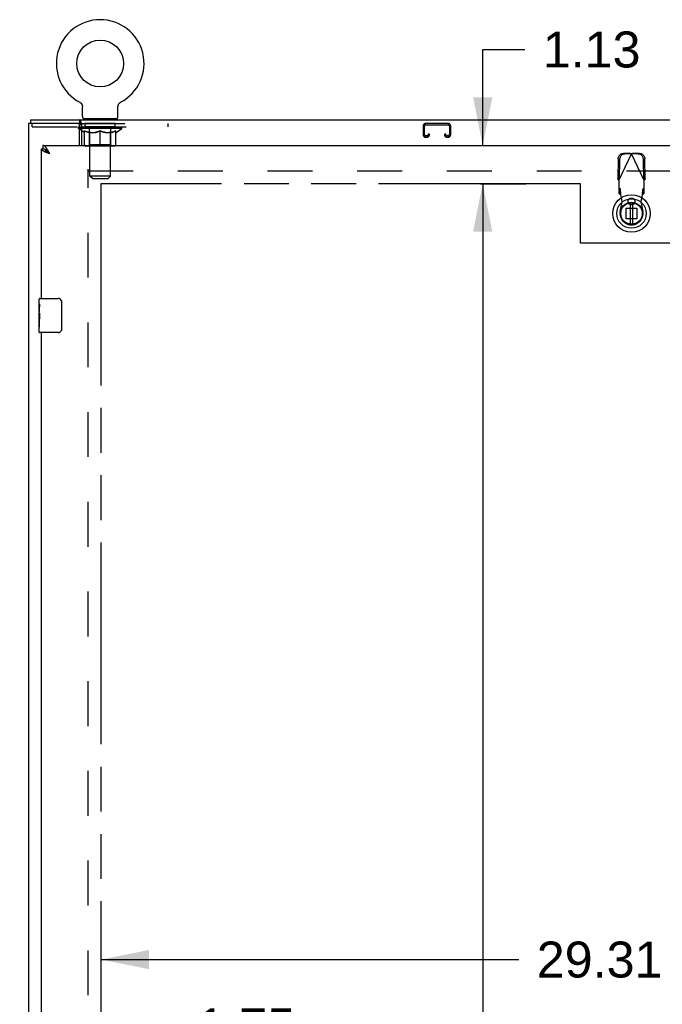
# Model space of a CAD drawing. Header units: inches. Extents: x 0 to 240, y 0 to 155.
# Tile 8 of 19: x 40 to 59, y 93 to 122. Entities that reach past the tile are written whole.
import ezdxf

# ---------------------------------------------------------------- set-up
doc = ezdxf.new("R2010")
doc.units = ezdxf.units.IN
doc.header["$LTSCALE"] = 13.183297
doc.header["$MEASUREMENT"] = 0
doc.linetypes.add('HIDDEN', pattern=[0.2, 0.1, -0.1])
doc.linetypes.add('PHANTOM', pattern=[0.8, 0.45, -0.05, 0.1, -0.05, 0.1, -0.05])
doc.layers.get('0').update_dxf_attribs({"linetype": 'CONTINUOUS'})
for name, color, linetype in [('02___PRT_ALL_AXES', 7, 'CONTINUOUS'), ('AVAILABLE_DOOR_SPACE', 7, 'CONTINUOUS'), ('DEFAULT_2', 8, 'HIDDEN'), ('DIMENSIONS', 7, 'CONTINUOUS')]:
    doc.layers.add(name, color=color, linetype=linetype)
doc.styles.get("Standard").update_dxf_attribs({"font": 'arial.ttf'})
doc.dimstyles.new('DIMSTYLE_1', dxfattribs={"dimtxt": 1.057484, "dimasz": 1.409978, "dimexe": 0.09, "dimexo": 0.07, "dimgap": 0.0375, "dimtad": 0, "dimtih": 1, "dimtoh": 1, "dimzin": 4, "dimdsep": 46, "dimtxsty": 'Standard', "dimblk": '_FILLED', "dimblk1": '_FILLED', "dimblk2": '_FILLED', "dimcen": 0.09, "dimazin": 1, "dimtfac": 1, "dimtdec": 3, "dimtofl": 0, "dimtmove": 0, "dimatfit": 3, "dimldrblk": '_FILLED', "dimfxl": 1, "dimtolj": 1, "dimtzin": 4, "dimarcsym": 0})

# ---------------------------------------------------------------- blocks, each defined once
blk = doc.blocks.new('_FILLED')
at = {"color": 0, "linetype": 'ByBlock'}
blk.add_solid([(0, 0), (-1, 0.2), (-1, -0.2)], dxfattribs=at)
blk = doc.blocks.new('*D8')
at = {"layer": 'DIMENSIONS', "color": 2, "linetype": 'Continuous'}
for p, q in [((40.849, 92.226), (38.029, 92.226)), ((42.599, 92.226), (44.903, 92.226))]:
    blk.add_line(p, q, dxfattribs=at)
at = {"layer": 'DIMENSIONS', "color": 2, "linetype": 'Continuous', "xscale": 1.409978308, "yscale": 1.409978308, "zscale": 1.409978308}
blk.add_blockref('_FILLED', (40.849, 92.226), dxfattribs=at)
at = {"layer": 'DIMENSIONS', "color": 2, "linetype": 'Continuous', "xscale": 1.409978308, "yscale": 1.409978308, "zscale": 1.409978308, "rotation": 180}
blk.add_blockref('_FILLED', (42.599, 92.226), dxfattribs=at)
at = {"layer": 'DIMENSIONS', "color": 2, "linetype": 'Continuous', "insert": (45.432, 92.755), "char_height": 1.0575, "width": 2.87368, "attachment_point": 1, "line_spacing_factor": 0.9}
blk.add_mtext('1.75', dxfattribs=at)
blk = doc.blocks.new('*D9')
at = {"layer": 'DIMENSIONS', "color": 2, "linetype": 'Continuous'}
for p, q in [((42.599, 94.19), (54.879, 94.19)), ((71.912, 94.19), (59.632, 94.19))]:
    blk.add_line(p, q, dxfattribs=at)
at = {"layer": 'DIMENSIONS', "color": 2, "linetype": 'Continuous', "xscale": 1.409978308, "yscale": 1.409978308, "zscale": 1.409978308, "rotation": 180}
blk.add_blockref('_FILLED', (42.599, 94.19), dxfattribs=at)
at = {"layer": 'DIMENSIONS', "color": 2, "linetype": 'Continuous', "xscale": 1.409978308, "yscale": 1.409978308, "zscale": 1.409978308}
blk.add_blockref('_FILLED', (71.912, 94.19), dxfattribs=at)
at = {"layer": 'DIMENSIONS', "color": 2, "linetype": 'Continuous', "insert": (57.256, 94.719), "char_height": 1.0575, "width": 3.6953, "attachment_point": 2, "line_spacing_factor": 0.9}
blk.add_mtext('29.31', dxfattribs=at)
blk = doc.blocks.new('*D11')
at = {"layer": 'DIMENSIONS', "color": 2, "linetype": 'Continuous'}
for p, q in [((55.456, 116.996), (52.551, 116.996)), ((53.82, 116.996), (53.82, 83.928)), ((53.82, 48.746), (53.82, 80.227))]:
    blk.add_line(p, q, dxfattribs=at)
at = {"layer": 'DIMENSIONS', "color": 2, "linetype": 'Continuous', "xscale": 1.409978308, "yscale": 1.409978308, "zscale": 1.409978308}
for p, rotation in [((53.82, 116.996), 90), ((53.82, 48.746), 270)]:
    blk.add_blockref('_FILLED', p, dxfattribs=dict(at, rotation=rotation))
at = {"layer": 'DIMENSIONS', "color": 2, "linetype": 'Continuous', "insert": (53.82, 83.4), "char_height": 1.0575, "width": 3.6953, "attachment_point": 2, "line_spacing_factor": 0.9}
blk.add_mtext('68.25\\Ptyp.', dxfattribs=at)
blk = doc.blocks.new('*D13')
at = {"layer": 'DIMENSIONS', "color": 2, "linetype": 'Continuous'}
for p, q in [((53.82, 118.121), (53.82, 120.94)), ((53.82, 120.94), (55.054, 120.94)), ((53.751, 116.996), (55.089, 116.996)), ((53.82, 116.996), (53.82, 114.176))]:
    blk.add_line(p, q, dxfattribs=at)
at = {"layer": 'DIMENSIONS', "color": 2, "linetype": 'Continuous', "xscale": 1.409978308, "yscale": 1.409978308, "zscale": 1.409978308}
for p, rotation in [((53.82, 118.121), 270), ((53.82, 116.996), 90)]:
    blk.add_blockref('_FILLED', p, dxfattribs=dict(at, rotation=rotation))
at = {"layer": 'DIMENSIONS', "color": 2, "linetype": 'Continuous', "insert": (55.583, 121.469), "char_height": 1.0575, "width": 2.87368, "attachment_point": 1, "line_spacing_factor": 0.9}
blk.add_mtext('1.13', dxfattribs=at)

msp = doc.modelspace()

# ---------------------------------------------------------------- linework, layer by layer
at = {"color": 7, "linetype": 'Continuous'}
for p, q in [((41.979, 119.389), (41.979, 119.39)), ((41.979, 119.39), (41.983, 119.387)), ((41.982, 119.388), (41.98, 119.389)), ((41.983, 119.387), (41.988, 119.384)), ((41.988, 119.384), (41.992, 119.381)), ((41.992, 119.382), (41.996, 119.378)), ((41.996, 119.379), (42.001, 119.375)), ((42, 119.375), (42.005, 119.372)), ((42.004, 119.372), (42.009, 119.369)), ((42.008, 119.369), (42.012, 119.365)), ((42.012, 119.365), (42.016, 119.361)), ((42.016, 119.361), (42.02, 119.357)), ((42.019, 119.357), (42.023, 119.353)), ((42.023, 119.353), (42.026, 119.349)), ((42.026, 119.349), (42.029, 119.345)), ((42.029, 119.345), (42.032, 119.341)), ((42.032, 119.341), (42.035, 119.336)), ((42.035, 119.336), (42.038, 119.332)), ((42.037, 119.332), (42.04, 119.327)), ((42.04, 119.327), (42.042, 119.322)), ((42.042, 119.322), (42.044, 119.318)), ((42.044, 119.318), (42.046, 119.313)), ((42.046, 119.313), (42.048, 119.308)), ((42.048, 119.308), (42.05, 119.303)), ((42.05, 119.303), (42.051, 119.298)), ((42.052, 119.293), (42.053, 119.288)), ((42.053, 119.288), (42.054, 119.282)), ((42.055, 119.267), (42.055, 119.262)), ((42.055, 118.97), (42.055, 119.262)), ((43.101, 118.97), (43.101, 119.262)), ((43.102, 119.277), (43.103, 119.282)), ((43.102, 119.272), (43.102, 119.277)), ((43.103, 119.282), (43.104, 119.288)), ((43.104, 119.288), (43.105, 119.293)), ((43.105, 119.293), (43.106, 119.298)), ((43.106, 119.298), (43.107, 119.303)), ((43.107, 119.303), (43.109, 119.308)), ((43.109, 119.308), (43.111, 119.313)), ((43.111, 119.313), (43.113, 119.318)), ((43.112, 119.318), (43.115, 119.322)), ((43.115, 119.322), (43.117, 119.327)), ((43.117, 119.327), (43.119, 119.332)), ((43.119, 119.332), (43.122, 119.336)), ((43.122, 119.336), (43.125, 119.341)), ((43.125, 119.341), (43.128, 119.345)), ((43.128, 119.345), (43.131, 119.349)), ((43.131, 119.349), (43.134, 119.353)), ((43.134, 119.353), (43.137, 119.357)), ((43.137, 119.357), (43.141, 119.361)), ((43.141, 119.361), (43.145, 119.365)), ((43.144, 119.365), (43.148, 119.369)), ((43.148, 119.369), (43.152, 119.372)), ((43.152, 119.372), (43.156, 119.375)), ((43.156, 119.375), (43.161, 119.379)), ((43.16, 119.378), (43.165, 119.382)), ((43.165, 119.381), (43.169, 119.384)), ((43.169, 119.384), (43.174, 119.387)), ((43.169, 119.384), (43.17, 119.385)), ((43.174, 119.387), (43.178, 119.389)), ((43.177, 119.389), (43.175, 119.388)), ((43.178, 119.39), (43.178, 119.389)), ((40.526, 118.871), (40.526, 118.767)), ((40.526, 118.871), (112.422, 118.871)), ((41.974, 118.663), (42.027, 118.663)), ((41.981, 118.767), (41.981, 118.871)), ((42.027, 118.774), (42.027, 118.121)), ((42.078, 118.901), (42.078, 118.871)), ((43.078, 118.901), (42.078, 118.901)), ((43.078, 118.901), (43.078, 118.871)), ((41.974, 118.614), (42.027, 118.614)), ((42.027, 118.557), (41.974, 118.594)), ((41.983, 118.654), (41.983, 118.661)), ((40.891, 118.121), (40.891, 118.017)), ((40.849, 118.017), (40.891, 118.017)), ((41.058, 117.915), (41.052, 117.922)), ((41.065, 117.908), (41.058, 117.915)), ((41.07, 117.891), (41.062, 117.896)), ((41.072, 117.9), (41.065, 117.908)), ((41.079, 117.885), (41.07, 117.891)), ((41.082, 117.889), (41.072, 117.9)), ((41.096, 117.874), (41.079, 117.885)), ((41.096, 117.874), (41.082, 117.889)), ((40.789, 113.46), (40.789, 113.606)), ((40.804, 113.621), (41.344, 113.621)), ((41.444, 113.521), (41.444, 112.721)), ((40.789, 113.202), (40.789, 113.236)), ((40.789, 113.005), (40.789, 113.037)), ((40.789, 112.636), (40.789, 112.775)), ((41.344, 112.621), (40.804, 112.621))]:
    msp.add_line(p, q, dxfattribs=at)
at = {"color": 3, "linetype": 'Continuous'}
for p, q in [((40.474, 118.767), (40.474, 46.975)), ((41.981, 118.767), (40.474, 118.767)), ((41.974, 118.121), (41.974, 118.704)), ((40.891, 118.121), (75.495, 118.121)), ((40.849, 113.621), (40.849, 118.017)), ((41.016, 117.904), (41.004, 117.909)), ((41.028, 117.9), (41.016, 117.904)), ((41.04, 117.895), (41.028, 117.9)), ((41.052, 117.89), (41.04, 117.895)), ((41.071, 117.883), (41.052, 117.89)), ((41.062, 117.938), (41.055, 117.95)), ((41.069, 117.926), (41.062, 117.938)), ((41.075, 117.913), (41.069, 117.926)), ((41.096, 117.874), (41.071, 117.883)), ((41.086, 117.894), (41.075, 117.913)), ((41.096, 117.874), (41.086, 117.894)), ((40.849, 83.371), (40.849, 112.621))]:
    msp.add_line(p, q, dxfattribs=at)
at = {"color": 6, "linetype": 'Continuous'}
for p, q in [((58.154, 116.433), (58.154, 115.808)), ((58.233, 115.808), (58.233, 116.433))]:
    msp.add_line(p, q, dxfattribs=at)
at = {"color": 7, "linetype": 'Continuous'}
for points in [[(42.051, 119.298), (42.052, 119.293), (42.053, 119.288)], [(42.054, 119.282), (42.055, 119.277), (42.055, 119.272)], [(42.055, 119.277), (42.055, 119.272), (42.055, 119.267)], [(43.101, 119.262), (43.101, 119.267), (43.102, 119.272)], [(43.101, 119.262), (43.101, 119.267), (43.102, 119.272)], [(42.016, 118.808), (42.013, 118.819), (42.012, 118.825), (42.011, 118.83), (42.009, 118.835), (42.008, 118.841), (42.006, 118.846), (42.004, 118.85), (42.003, 118.854), (42.001, 118.857), (41.999, 118.861), (41.996, 118.864), (41.994, 118.866), (41.991, 118.868), (41.989, 118.869), (41.986, 118.87), (41.984, 118.871), (41.981, 118.871)], [(42.027, 118.774), (42.026, 118.776), (42.024, 118.779), (42.023, 118.783), (42.021, 118.787), (42.02, 118.792), (42.018, 118.797), (42.017, 118.803), (42.016, 118.808)], [(40.956, 118), (40.953, 118.001), (40.949, 118.003), (40.946, 118.004), (40.943, 118.006), (40.939, 118.007), (40.936, 118.009), (40.932, 118.01), (40.929, 118.011), (40.926, 118.012), (40.922, 118.013), (40.919, 118.014), (40.915, 118.014), (40.912, 118.015), (40.908, 118.016), (40.905, 118.016), (40.902, 118.016), (40.898, 118.017), (40.895, 118.017), (40.891, 118.017)], [(41.052, 117.922), (41.048, 117.925), (41.045, 117.929), (41.041, 117.932), (41.038, 117.936), (41.035, 117.939), (41.031, 117.942), (41.028, 117.946), (41.024, 117.949), (41.021, 117.952), (41.018, 117.955), (41.014, 117.958), (41.011, 117.961), (41.007, 117.964), (41.004, 117.967), (41, 117.97), (40.997, 117.972), (40.994, 117.975), (40.99, 117.978), (40.987, 117.98), (40.983, 117.983), (40.98, 117.985), (40.977, 117.987), (40.973, 117.99), (40.97, 117.992), (40.966, 117.994), (40.963, 117.996), (40.96, 117.998), (40.956, 118)], [(41.062, 117.896), (41.054, 117.902), (41.049, 117.904), (41.045, 117.907), (41.041, 117.91), (41.037, 117.913), (41.034, 117.915), (41.03, 117.918), (41.026, 117.921), (41.022, 117.924), (41.019, 117.926), (41.015, 117.929), (41.011, 117.932), (41.008, 117.935), (41.005, 117.937), (41.001, 117.94), (40.998, 117.943), (40.995, 117.946), (40.992, 117.948), (40.989, 117.951), (40.986, 117.954), (40.984, 117.956), (40.981, 117.959), (40.979, 117.962), (40.976, 117.965), (40.974, 117.967), (40.972, 117.97), (40.97, 117.973), (40.968, 117.976), (40.966, 117.978), (40.964, 117.981), (40.963, 117.984), (40.961, 117.987), (40.96, 117.989), (40.959, 117.992), (40.958, 117.995), (40.957, 117.998), (40.956, 118)], [(41.438, 113.557), (41.44, 113.551), (41.441, 113.545), (41.443, 113.539), (41.444, 113.533), (41.444, 113.527), (41.444, 113.521)], [(41.444, 112.721), (41.444, 112.714), (41.444, 112.708), (41.443, 112.702), (41.441, 112.696), (41.44, 112.69), (41.438, 112.685)]]:
    msp.add_lwpolyline(points, dxfattribs=at)
at = {"color": 3, "linetype": 'Continuous'}
for points in [[(42.027, 118.711), (42.025, 118.711), (42.023, 118.712), (42.02, 118.713), (42.018, 118.714), (42.016, 118.716), (42.013, 118.718), (42.011, 118.72), (42.01, 118.722), (42.008, 118.725), (42.006, 118.727), (42.005, 118.73), (42.003, 118.733), (42.002, 118.736), (42.001, 118.74), (41.999, 118.743), (41.998, 118.746), (41.997, 118.749), (41.996, 118.752), (41.995, 118.754), (41.993, 118.757), (41.992, 118.759), (41.991, 118.761), (41.989, 118.763), (41.988, 118.765), (41.986, 118.766), (41.984, 118.766), (41.983, 118.767), (41.981, 118.767)], [(41.018, 118.014), (41.014, 118.019), (41.011, 118.024), (41.007, 118.029), (41.004, 118.034), (41, 118.039), (40.997, 118.044), (40.994, 118.049), (40.99, 118.053), (40.987, 118.057), (40.983, 118.062), (40.98, 118.066), (40.977, 118.07), (40.973, 118.074), (40.97, 118.077), (40.966, 118.081), (40.963, 118.084), (40.96, 118.088), (40.956, 118.091), (40.953, 118.094), (40.949, 118.097), (40.946, 118.099), (40.943, 118.102), (40.939, 118.104), (40.936, 118.107), (40.932, 118.109), (40.929, 118.111), (40.926, 118.112), (40.922, 118.114), (40.919, 118.115), (40.915, 118.117), (40.912, 118.118), (40.908, 118.119), (40.905, 118.119), (40.902, 118.12), (40.898, 118.12), (40.895, 118.121), (40.891, 118.121)], [(40.955, 117.929), (40.95, 117.932), (40.945, 117.934), (40.94, 117.936), (40.935, 117.939), (40.931, 117.941), (40.926, 117.943), (40.922, 117.946), (40.917, 117.948), (40.913, 117.95), (40.909, 117.952), (40.905, 117.955), (40.901, 117.957), (40.897, 117.959), (40.894, 117.962), (40.89, 117.964), (40.887, 117.966), (40.883, 117.969), (40.88, 117.971), (40.877, 117.973), (40.875, 117.975), (40.872, 117.978), (40.869, 117.98), (40.867, 117.982), (40.865, 117.985), (40.863, 117.987), (40.861, 117.989), (40.859, 117.992), (40.857, 117.994), (40.856, 117.996), (40.854, 117.998), (40.853, 118.001), (40.852, 118.003), (40.851, 118.005), (40.851, 118.008), (40.85, 118.01), (40.85, 118.012), (40.849, 118.014), (40.849, 118.017)], [(41.004, 117.909), (40.993, 117.913), (40.987, 117.916), (40.982, 117.918), (40.976, 117.92), (40.971, 117.923), (40.966, 117.925), (40.96, 117.927), (40.955, 117.929)], [(41.055, 117.95), (41.052, 117.957), (41.048, 117.963), (41.045, 117.969), (41.041, 117.975), (41.038, 117.98), (41.035, 117.986), (41.031, 117.992), (41.028, 117.998), (41.024, 118.003), (41.021, 118.009), (41.018, 118.014)]]:
    msp.add_lwpolyline(points, dxfattribs=at)
at = {"color": 7, "linetype": 'Continuous'}
for centre, radius in [((42.578, 120.529), 0.688), ((58.194, 116.12), 0.551), ((58.194, 116.12), 0.433), ((58.194, 116.12), 0.329), ((58.194, 116.12), 0.317)]:
    msp.add_circle(centre, radius, dxfattribs=at)
at = {"color": 6, "linetype": 'Continuous'}
msp.add_circle((58.194, 116.12), 0.315, dxfattribs=at)
at = {"color": 7, "linetype": 'Continuous'}
for centre, radius, start, end in [((42.578, 120.529), 1.288, 297.7005, 242.2995), ((42.124, 118.97), 0.069, 180, 270), ((43.032, 118.97), 0.069, 270, 360), ((40.804, 113.606), 0.015, 90, 180), ((41.344, 113.521), 0.1, 21.1999, 90), ((40.804, 112.636), 0.015, 180, 270), ((41.344, 112.721), 0.1, 270, 338.7946)]:
    msp.add_arc(centre, radius, start, end, dxfattribs=at)
at = {"color": 3, "linetype": 'Continuous'}
msp.add_arc((41.911, 118.704), 0.0625, 0, 90, dxfattribs=at)
at = {"color": 7, "linetype": 'Continuous'}
for centre, major_axis, ratio, start_param, end_param in [((41.969, 118.649), (0.198, -0.002), 0.05963, 7.784547, 7.832148), ((42.578, 118.661), (0.633, -0.007), 0.05963, -2.838724, -2.791898), ((42.578, 118.661), (0.633, 0.013), 0.05688, 2.791345, 2.79863), ((42.032, 118.649), (0.198, -0.004), 0.05688, 7.881487, 8.103936), ((42.578, 118.661), (0.633, -0.013), 0.05688, -2.791345, -2.626792)]:
    msp.add_ellipse(centre, major_axis=major_axis, ratio=ratio, start_param=start_param, end_param=end_param, dxfattribs=at)
at = {"layer": '02___PRT_ALL_AXES', "color": 8, "linetype": 'HIDDEN'}
for p, q in [((42.141, 118.663), (42.141, 118.767)), ((43.016, 118.767), (42.141, 118.767)), ((43.016, 118.663), (42.141, 118.663)), ((43.016, 118.663), (43.016, 118.767))]:
    msp.add_line(p, q, dxfattribs=at)
at = {"layer": '02___PRT_ALL_AXES', "color": 7, "linetype": 'Continuous'}
for p, q in [((40.789, 113.46), (40.789, 113.606)), ((40.789, 113.202), (40.789, 113.459)), ((40.795, 113.404), (40.789, 113.404)), ((40.789, 113.236), (40.796, 113.236)), ((40.789, 112.636), (40.789, 113.2)), ((40.791, 113.173), (40.789, 113.173)), ((40.791, 113.175), (40.793, 113.153)), ((40.796, 113.236), (40.796, 113.372)), ((40.789, 113.041), (40.795, 113.041)), ((40.789, 113.005), (40.796, 113.005)), ((40.789, 112.942), (40.796, 112.942)), ((40.796, 112.775), (40.796, 113.005)), ((40.789, 112.775), (40.796, 112.775))]:
    msp.add_line(p, q, dxfattribs=at)
for points in [[(40.789, 113.46), (40.79, 113.456), (40.79, 113.452), (40.791, 113.446), (40.792, 113.433)], [(40.789, 113.202), (40.79, 113.194), (40.79, 113.185), (40.791, 113.175)], [(40.792, 113.433), (40.793, 113.426), (40.794, 113.417), (40.795, 113.409)], [(40.795, 113.409), (40.795, 113.4), (40.796, 113.391), (40.796, 113.382), (40.796, 113.372)], [(40.793, 113.153), (40.794, 113.141), (40.795, 113.129), (40.795, 113.117), (40.796, 113.104), (40.796, 113.092), (40.796, 113.079), (40.796, 113.066), (40.796, 113.053), (40.795, 113.041), (40.795, 113.028), (40.794, 113.016)]]:
    msp.add_lwpolyline(points, dxfattribs=at)
msp.add_ellipse((41.052, 113.037), major_axis=(0.263, 0), ratio=0.432808, start_param=-3.141593, end_param=-2.961605, dxfattribs=at)
at = {"layer": 'AVAILABLE_DOOR_SPACE', "color": 4, "linetype": 'PHANTOM'}
for p, q in [((42.599, 116.996), (42.599, 48.746)), ((56.693, 116.996), (42.599, 116.996)), ((56.693, 115.246), (56.693, 116.996)), ((59.693, 115.246), (56.693, 115.246))]:
    msp.add_line(p, q, dxfattribs=at)
at = {"layer": 'DEFAULT_2', "color": 8, "linetype": 'HIDDEN'}
for p, q in [((41.979, 119.39), (41.979, 119.39)), ((41.986, 119.385), (41.988, 119.384)), ((43.178, 119.389), (43.178, 119.39)), ((40.578, 118.663), (40.578, 118.767)), ((40.578, 118.663), (41.974, 118.663)), ((41.981, 118.767), (44.578, 118.767)), ((42.027, 118.663), (44.578, 118.663)), ((42.266, 118.901), (42.266, 118.871)), ((42.278, 117.22), (42.278, 118.866)), ((42.878, 117.22), (42.878, 118.866)), ((42.891, 118.901), (42.891, 118.871)), ((44.578, 118.663), (44.578, 118.767)), ((52.068, 118.687), (52.068, 118.441)), ((52.108, 118.441), (52.108, 118.687)), ((52.801, 118.767), (52.148, 118.767)), ((52.148, 118.727), (52.801, 118.727)), ((52.841, 118.687), (52.841, 118.441)), ((52.881, 118.441), (52.881, 118.687)), ((41.945, 118.614), (41.945, 118.661)), ((41.974, 118.594), (41.945, 118.614)), ((41.974, 118.614), (41.945, 118.614)), ((41.955, 118.654), (41.955, 118.661)), ((41.963, 118.651), (41.963, 118.654)), ((41.963, 118.651), (43.193, 118.651)), ((41.972, 118.651), (41.972, 118.654)), ((41.973, 118.651), (41.973, 118.654)), ((42, 118.651), (42, 118.654)), ((42.001, 118.651), (42.001, 118.654)), ((43.212, 118.614), (42.027, 118.614)), ((42.104, 118.503), (42.027, 118.557)), ((42.03, 118.654), (42.03, 118.661)), ((42.044, 118.651), (42.044, 118.654)), ((42.047, 118.651), (42.047, 118.654)), ((42.251, 118.654), (42.05, 118.654)), ((42.093, 118.654), (42.093, 118.661)), ((42.095, 118.651), (42.095, 118.654)), ((42.095, 118.651), (42.095, 118.654)), ((42.098, 118.651), (42.098, 118.654)), ((42.104, 118.503), (42.115, 118.503)), ((42.106, 118.651), (42.106, 118.654)), ((42.106, 118.651), (42.106, 118.654)), ((42.109, 118.651), (42.109, 118.654)), ((42.112, 118.651), (42.112, 118.655)), ((42.115, 118.14), (42.115, 118.546)), ((42.117, 118.651), (42.117, 118.654)), ((42.131, 118.651), (42.131, 118.654)), ((42.149, 118.651), (42.149, 118.654)), ((42.15, 118.651), (42.15, 118.657)), ((42.17, 118.651), (42.17, 118.654)), ((42.17, 118.651), (42.17, 118.654)), ((42.171, 118.654), (42.171, 118.661)), ((42.181, 118.651), (42.181, 118.654)), ((42.185, 118.651), (42.185, 118.654)), ((42.194, 118.651), (42.194, 118.654)), ((42.206, 118.651), (42.206, 118.658)), ((42.221, 118.651), (42.221, 118.654)), ((42.224, 118.651), (42.224, 118.654)), ((42.252, 118.651), (42.252, 118.654)), ((42.318, 118.654), (42.257, 118.654)), ((42.257, 118.503), (42.437, 118.503)), ((42.262, 118.654), (42.262, 118.661)), ((42.266, 118.142), (42.266, 118.611)), ((42.269, 118.651), (42.269, 118.654)), ((42.273, 118.651), (42.273, 118.654)), ((42.279, 118.651), (42.279, 118.659)), ((42.283, 118.651), (42.283, 118.654)), ((42.294, 118.651), (42.294, 118.654)), ((42.319, 118.651), (42.319, 118.654)), ((42.393, 118.654), (42.334, 118.654)), ((42.355, 118.651), (42.355, 118.654)), ((42.362, 118.654), (42.362, 118.661)), ((42.366, 118.651), (42.366, 118.654)), ((42.368, 118.651), (42.368, 118.66)), ((42.371, 118.651), (42.371, 118.654)), ((42.378, 118.651), (42.378, 118.654)), ((42.393, 118.651), (42.393, 118.654)), ((42.474, 118.654), (42.419, 118.654)), ((42.433, 118.651), (42.433, 118.654)), ((42.464, 118.654), (42.541, 118.659)), ((42.468, 118.654), (42.468, 118.661)), ((42.469, 118.661), (42.468, 118.661)), ((42.469, 118.654), (42.469, 118.661)), ((42.469, 118.651), (42.469, 118.654)), ((42.473, 118.651), (42.473, 118.654)), ((42.474, 118.651), (42.474, 118.654)), ((42.474, 118.651), (42.474, 118.654)), ((42.509, 118.654), (42.574, 118.654)), ((42.515, 118.651), (42.515, 118.654)), ((42.52, 118.654), (42.52, 118.657)), ((42.541, 118.654), (42.541, 118.659)), ((42.558, 118.651), (42.558, 118.654)), ((42.576, 118.654), (42.576, 118.654)), ((42.576, 118.651), (42.576, 118.654)), ((42.576, 118.651), (42.576, 118.654)), ((42.578, 118.654), (42.578, 118.661)), ((42.578, 118.661), (42.693, 118.654)), ((42.578, 118.102), (42.578, 118.546)), ((42.581, 118.651), (42.581, 118.654)), ((42.581, 118.651), (42.581, 118.654)), ((42.581, 118.654), (42.581, 118.654)), ((42.599, 118.651), (42.599, 118.654)), ((42.599, 118.654), (42.647, 118.654)), ((42.642, 118.651), (42.642, 118.654)), ((42.683, 118.651), (42.683, 118.654)), ((42.683, 118.651), (42.683, 118.654)), ((42.683, 118.654), (42.737, 118.654)), ((42.684, 118.651), (42.684, 118.654)), ((42.688, 118.654), (42.688, 118.661)), ((42.688, 118.654), (42.688, 118.661)), ((42.688, 118.661), (42.688, 118.661)), ((42.688, 118.651), (42.688, 118.654)), ((42.72, 118.503), (42.9, 118.503)), ((42.724, 118.651), (42.724, 118.654)), ((42.763, 118.651), (42.763, 118.654)), ((42.763, 118.654), (42.823, 118.654)), ((42.779, 118.651), (42.779, 118.654)), ((42.786, 118.651), (42.786, 118.654)), ((42.789, 118.651), (42.789, 118.66)), ((42.791, 118.651), (42.791, 118.654)), ((42.795, 118.654), (42.795, 118.661)), ((42.802, 118.651), (42.802, 118.654)), ((42.838, 118.651), (42.838, 118.654)), ((42.838, 118.654), (42.9, 118.654)), ((42.862, 118.651), (42.862, 118.654)), ((42.873, 118.651), (42.873, 118.654)), ((42.878, 118.651), (42.878, 118.659)), ((42.884, 118.651), (42.884, 118.654)), ((42.888, 118.651), (42.888, 118.654)), ((42.891, 118.142), (42.891, 118.611)), ((42.895, 118.654), (42.895, 118.661)), ((42.905, 118.651), (42.905, 118.654)), ((42.905, 118.654), (43.107, 118.654)), ((42.933, 118.651), (42.933, 118.654)), ((42.936, 118.651), (42.936, 118.654)), ((42.951, 118.651), (42.951, 118.658)), ((42.962, 118.651), (42.962, 118.654)), ((42.972, 118.651), (42.972, 118.654)), ((42.976, 118.651), (42.976, 118.654)), ((42.985, 118.654), (42.985, 118.661)), ((42.987, 118.651), (42.987, 118.654)), ((42.987, 118.651), (42.987, 118.654)), ((43.007, 118.651), (43.007, 118.657)), ((43.008, 118.651), (43.008, 118.654)), ((43.026, 118.651), (43.026, 118.654)), ((43.04, 118.651), (43.04, 118.654)), ((43.042, 118.14), (43.042, 118.546)), ((43.042, 118.503), (43.052, 118.503)), ((43.044, 118.651), (43.044, 118.655)), ((43.048, 118.651), (43.048, 118.654)), ((43.051, 118.651), (43.051, 118.654)), ((43.051, 118.651), (43.051, 118.654)), ((43.052, 118.503), (43.212, 118.614)), ((43.058, 118.651), (43.058, 118.654)), ((43.061, 118.651), (43.061, 118.654)), ((43.062, 118.651), (43.062, 118.654)), ((43.064, 118.654), (43.064, 118.661)), ((43.11, 118.651), (43.11, 118.654)), ((43.112, 118.651), (43.112, 118.654)), ((43.127, 118.654), (43.127, 118.661)), ((43.155, 118.651), (43.155, 118.654)), ((43.157, 118.651), (43.157, 118.654)), ((43.173, 118.654), (43.173, 118.661)), ((43.184, 118.651), (43.184, 118.654)), ((43.185, 118.651), (43.185, 118.654)), ((43.193, 118.651), (43.193, 118.654)), ((43.202, 118.654), (43.202, 118.661)), ((43.212, 118.614), (43.212, 118.661)), ((52.176, 118.401), (52.148, 118.401)), ((52.216, 118.454), (52.216, 118.441)), ((52.256, 118.454), (52.216, 118.454)), ((52.256, 118.441), (52.256, 118.454)), ((52.693, 118.454), (52.693, 118.441)), ((52.733, 118.454), (52.693, 118.454)), ((52.733, 118.441), (52.733, 118.454)), ((52.801, 118.401), (52.773, 118.401)), ((43.005, 118.102), (42.152, 118.102)), ((42.266, 118.142), (42.226, 118.102)), ((42.891, 118.142), (42.266, 118.142)), ((42.578, 118.121), (42.578, 118.14)), ((42.578, 118.102), (42.578, 118.121)), ((42.891, 118.142), (42.931, 118.102)), ((52.148, 118.361), (52.176, 118.361)), ((52.773, 118.361), (52.801, 118.361)), ((57.82, 117.091), (58.194, 117.878)), ((58.149, 117.891), (57.956, 117.888)), ((58.191, 117.872), (57.998, 117.868)), ((58.149, 117.891), (58.191, 117.872)), ((58.149, 117.891), (58.164, 117.887)), ((58.164, 117.887), (58.179, 117.883)), ((58.179, 117.883), (58.194, 117.878)), ((58.194, 117.878), (58.216, 117.885)), ((58.568, 117.091), (58.194, 117.878)), ((58.197, 117.872), (58.238, 117.891)), ((58.39, 117.868), (58.197, 117.872)), ((58.431, 117.888), (58.238, 117.891)), ((57.802, 117.729), (57.792, 117.139)), ((57.843, 117.709), (57.833, 117.119)), ((58.554, 117.119), (58.544, 117.709)), ((58.596, 117.139), (58.586, 117.729)), ((42.224, 48.319), (42.224, 117.423)), ((42.224, 117.371), (74.828, 117.371)), ((42.347, 117.151), (42.278, 117.22)), ((42.878, 117.22), (42.278, 117.22)), ((42.809, 117.151), (42.878, 117.22)), ((42.347, 117.151), (42.809, 117.151)), ((57.833, 117.119), (57.792, 117.139)), ((57.82, 117.091), (57.82, 116.717)), ((58.596, 117.139), (58.554, 117.119)), ((58.568, 116.717), (58.568, 117.091)), ((57.866, 116.83), (57.82, 116.872)), ((57.82, 116.717), (57.866, 116.675)), ((57.866, 116.675), (57.866, 116.83)), ((57.918, 116.475), (57.88, 116.671)), ((58.507, 116.671), (58.469, 116.475)), ((58.568, 116.872), (58.522, 116.83)), ((58.522, 116.83), (58.522, 116.675)), ((58.522, 116.675), (58.568, 116.717)), ((57.864, 116.18), (57.918, 116.475)), ((58.217, 116.561), (58.17, 116.561)), ((58.17, 116.388), (58.217, 116.388)), ((58.469, 116.475), (58.523, 116.18)), ((58.034, 115.961), (58.034, 116.28)), ((58.034, 116.28), (58.353, 116.28)), ((58.353, 116.28), (58.353, 115.961)), ((58.353, 115.961), (58.034, 115.961))]:
    msp.add_line(p, q, dxfattribs=at)
for points in [[(42.265, 118.503), (42.24, 118.507), (42.215, 118.513), (42.191, 118.519), (42.166, 118.527), (42.14, 118.536), (42.115, 118.546)], [(42.115, 118.545), (42.139, 118.535), (42.164, 118.527), (42.187, 118.519), (42.211, 118.513), (42.234, 118.507), (42.257, 118.503)], [(42.578, 118.546), (42.552, 118.536), (42.527, 118.527), (42.502, 118.519), (42.477, 118.513), (42.452, 118.507), (42.427, 118.503)], [(42.437, 118.503), (42.46, 118.507), (42.484, 118.513), (42.507, 118.519), (42.531, 118.527), (42.554, 118.535), (42.578, 118.545)], [(42.729, 118.503), (42.705, 118.507), (42.68, 118.513), (42.655, 118.52), (42.63, 118.527), (42.604, 118.536), (42.578, 118.546)], [(42.578, 118.545), (42.603, 118.535), (42.627, 118.527), (42.65, 118.519), (42.673, 118.513), (42.697, 118.507), (42.72, 118.503)], [(43.042, 118.546), (43.016, 118.536), (42.991, 118.527), (42.966, 118.519), (42.941, 118.513), (42.916, 118.507), (42.892, 118.503)], [(42.9, 118.503), (42.923, 118.507), (42.946, 118.513), (42.97, 118.519), (42.994, 118.527), (43.018, 118.536), (43.042, 118.545)], [(57.802, 117.729), (57.803, 117.745), (57.805, 117.76), (57.809, 117.775), (57.814, 117.789), (57.821, 117.803), (57.829, 117.816), (57.838, 117.829), (57.848, 117.84), (57.859, 117.851), (57.871, 117.86), (57.884, 117.868), (57.898, 117.875), (57.912, 117.881), (57.926, 117.885), (57.941, 117.887), (57.956, 117.888)], [(57.998, 117.868), (57.983, 117.867), (57.968, 117.865), (57.953, 117.861), (57.939, 117.855), (57.926, 117.849), (57.913, 117.84), (57.901, 117.831), (57.89, 117.821), (57.879, 117.809), (57.87, 117.797), (57.862, 117.783), (57.856, 117.769), (57.851, 117.755), (57.847, 117.74), (57.844, 117.725), (57.843, 117.709)], [(58.216, 117.885), (58.231, 117.889), (58.238, 117.891)], [(58.544, 117.709), (58.543, 117.725), (58.541, 117.74), (58.537, 117.755), (58.532, 117.769), (58.525, 117.783), (58.517, 117.797), (58.508, 117.809), (58.498, 117.821), (58.487, 117.831), (58.475, 117.84), (58.462, 117.849), (58.448, 117.855), (58.434, 117.861), (58.419, 117.865), (58.405, 117.867), (58.39, 117.868)], [(58.431, 117.888), (58.446, 117.887), (58.461, 117.885), (58.476, 117.881), (58.49, 117.875), (58.503, 117.868), (58.516, 117.86), (58.528, 117.851), (58.539, 117.84), (58.55, 117.829), (58.559, 117.816), (58.567, 117.803), (58.573, 117.789), (58.578, 117.775), (58.582, 117.76), (58.585, 117.745), (58.586, 117.729)], [(57.82, 117.091), (57.81, 117.107), (57.805, 117.115), (57.801, 117.123), (57.796, 117.131), (57.792, 117.139)], [(58.582, 117.115), (58.573, 117.099), (58.568, 117.091)], [(58.596, 117.139), (58.591, 117.131), (58.587, 117.123), (58.582, 117.115)], [(57.877, 116.719), (57.876, 116.734), (57.875, 116.749), (57.874, 116.762), (57.873, 116.775), (57.872, 116.787), (57.871, 116.798), (57.87, 116.807), (57.869, 116.815), (57.868, 116.822), (57.867, 116.827), (57.866, 116.83)], [(57.866, 116.675), (57.868, 116.675), (57.871, 116.675), (57.873, 116.674), (57.875, 116.673), (57.878, 116.672), (57.88, 116.671)], [(57.88, 116.671), (57.879, 116.687), (57.877, 116.719)], [(58.522, 116.83), (58.521, 116.827), (58.52, 116.822), (58.519, 116.815), (58.518, 116.807), (58.516, 116.798), (58.515, 116.787), (58.514, 116.775), (58.513, 116.762), (58.512, 116.749), (58.511, 116.734), (58.51, 116.719), (58.509, 116.703), (58.507, 116.671)], [(58.507, 116.671), (58.51, 116.672), (58.512, 116.673), (58.514, 116.674), (58.517, 116.675), (58.519, 116.675), (58.522, 116.675)]]:
    msp.add_lwpolyline(points, dxfattribs=at)
for centre, radius, start, end in [((42.244, 118.866), 0.0345, 0, 90), ((42.913, 118.866), 0.0345, 90, 180), ((52.148, 118.687), 0.08, 90, 180), ((52.148, 118.687), 0.04, 90, 180), ((52.801, 118.687), 0.08, 0, 90), ((52.801, 118.687), 0.04, 0, 90), ((42.226, 118.611), 0.0398, 0, 90), ((42.931, 118.611), 0.0398, 90, 180), ((52.148, 118.441), 0.08, 180, 270), ((52.148, 118.441), 0.04, 180, 270), ((52.176, 118.441), 0.08, 270, 360), ((52.176, 118.441), 0.04, 270, 360), ((52.773, 118.441), 0.08, 180, 270), ((52.773, 118.441), 0.04, 180, 270), ((52.801, 118.441), 0.08, 270, 360), ((52.801, 118.441), 0.04, 270, 360), ((42.152, 118.14), 0.0371, 180, 270), ((43.005, 118.14), 0.0371, 270, 360), ((58.17, 116.475), 0.0866, 90, 270), ((58.217, 116.475), 0.0866, 270, 90), ((58.194, 116.12), 0.335, 169.673, 10.327)]:
    msp.add_arc(centre, radius, start, end, dxfattribs=at)
for centre, major_axis, ratio, start_param, end_param in [((42.578, 118.661), (0.633, 0.007), 0.05963, 2.96643, 3.140963), ((41.925, 118.649), (0.198, 0), 0.060556, 6.713838, 7.753689), ((42.578, 118.661), (0.633, 0), 0.060556, -3.141593, -2.96706), ((41.925, 118.642), (0.198, 0.002), 0.05963, 1.376596, 1.469874), ((42.578, 118.661), (0.633, 0.013), 0.05688, 9.081816, 9.249063), ((41.901, 118.649), (0.198, 0.002), 0.05963, 6.538676, 7.578526), ((41.969, 118.649), (0.198, -0.002), 0.05963, 7.832148, 7.928851), ((42.578, 118.661), (0.633, -0.007), 0.05963, -2.96643, -2.838724), ((41.969, 118.642), (0.198, 0), 0.060556, 1.551758, 1.645036), ((41.901, 118.642), (0.198, 0.004), 0.05688, 1.20151, 1.294789), ((41.971, 118.644), (0.164, 0.002), 0.05963, 7.348414, 7.897461), ((41.951, 118.644), (0.164, 0.003), 0.05688, 7.173328, 7.722375), ((42.009, 118.644), (0.164, 0), 0.060556, 7.523576, 8.072623), ((42.578, 118.661), (0.633, 0.019), 0.052395, 8.899588, 9.074121), ((41.897, 118.649), (0.198, 0.004), 0.05688, 6.36359, 7.403441), ((41.969, 118.649), (0.198, -0.002), 0.05963, 6.889, 7.784547), ((42.032, 118.642), (0.198, -0.002), 0.05963, 1.72692, 1.820198), ((41.897, 118.642), (0.198, 0.006), 0.052395, 1.026568, 1.119847), ((41.95, 118.644), (0.164, 0.005), 0.052395, 6.998386, 7.547434), ((42.064, 118.644), (0.164, -0.002), 0.05963, 7.698738, 8.247785), ((42.032, 118.649), (0.198, -0.004), 0.05688, 0.7809, 1.598301), ((42.578, 118.661), (0.633, -0.013), 0.05688, 3.656394, 3.666373), ((42.578, 118.661), (0.633, 0.025), 0.046319, 2.441654, 2.616187), ((42.111, 118.649), (0.198, -0.006), 0.052395, 0.955842, 1.995693), ((42.578, 118.661), (0.633, -0.019), 0.052395, -2.616403, -2.44187), ((41.914, 118.649), (0.198, 0.006), 0.052395, -0.094537, 0.945314), ((42.111, 118.642), (0.198, -0.004), 0.05688, 1.902006, 1.995284), ((41.914, 118.642), (0.198, 0.008), 0.046319, 0.851819, 0.945098), ((41.969, 118.644), (0.164, 0.006), 0.046319, 0.540452, 1.089499), ((42.136, 118.644), (0.164, -0.003), 0.05688, 1.590638, 2.139686), ((42.578, 118.661), (0.633, 0.029), 0.038841, 2.267123, 2.441656), ((42.205, 118.649), (0.198, -0.008), 0.046319, 1.130591, 2.170442), ((41.951, 118.649), (0.198, 0.008), 0.046319, -0.269286, 0.770565), ((42.578, 118.661), (0.633, -0.025), 0.046319, -2.441654, -2.267121), ((42.205, 118.642), (0.198, -0.006), 0.052395, 2.076947, 2.170226), ((41.951, 118.642), (0.198, 0.009), 0.038841, 0.677289, 0.770567), ((42.006, 118.644), (0.164, 0.008), 0.038841, 0.365921, 0.914969), ((42.22, 118.644), (0.164, -0.005), 0.052395, 1.76558, 2.314627), ((42.578, 118.661), (0.633, 0.033), 0.030195, 2.09281, 2.267343), ((42.31, 118.649), (0.198, -0.009), 0.038841, 1.305122, 2.344973), ((42.008, 118.649), (0.198, 0.009), 0.038841, -0.443817, 0.596034), ((42.578, 118.661), (0.633, -0.029), 0.038841, -2.267123, -2.092591), ((42.31, 118.642), (0.198, -0.008), 0.046319, 2.251696, 2.344975), ((42.008, 118.642), (0.198, 0.01), 0.030195, 0.502975, 0.596254), ((42.06, 118.644), (0.164, 0.009), 0.030195, 0.191608, 0.740655), ((42.316, 118.644), (0.164, -0.006), 0.046319, 1.940329, 2.489376), ((42.081, 118.649), (0.198, 0.01), 0.030195, -0.61813, 0.421721), ((42.578, 118.661), (0.633, 0.036), 0.020645, 1.918687, 2.09322), ((42.423, 118.649), (0.198, -0.01), 0.030195, 1.479435, 2.519286), ((42.578, 118.661), (0.633, -0.033), 0.030195, -2.09281, -1.918277), ((42.423, 118.642), (0.198, -0.009), 0.038841, 2.426227, 2.519505), ((42.081, 118.642), (0.198, 0.011), 0.020645, 0.328852, 0.422131), ((42.13, 118.644), (0.164, 0.009), 0.020645, 0.017485, 0.566532), ((42.419, 118.644), (0.164, -0.008), 0.038841, 2.11486, 2.663907), ((42.17, 118.649), (0.198, 0.011), 0.020645, -0.792253, 0.247598), ((42.578, 118.661), (0.633, 0.038), 0.010478, 1.744704, 1.919237), ((42.54, 118.649), (0.198, -0.011), 0.020645, 1.653558, 2.693409), ((42.578, 118.661), (0.633, -0.036), 0.020645, -1.918687, -1.744154), ((42.54, 118.642), (0.198, -0.01), 0.030195, 2.60054, 2.693819), ((42.17, 118.642), (0.198, 0.012), 0.010478, 0.154869, 0.248148), ((42.214, 118.644), (0.164, 0.01), 0.010478, 6.126688, 6.675735), ((42.527, 118.644), (0.164, -0.009), 0.030195, 2.289173, 2.83822), ((42.271, 118.649), (0.198, 0.012), 0.010478, -0.966236, -0.000846), ((42.659, 118.649), (0.198, -0.012), 0.010478, 1.827541, 2.867392), ((42.578, 118.661), (0.633, -0.038), 0.010478, -1.744704, -1.570171), ((42.659, 118.642), (0.198, -0.011), 0.020645, 2.774664, 2.867942), ((42.637, 118.644), (0.164, -0.009), 0.020645, 2.463296, 3.012344), ((42.498, 118.649), (0.198, 0.012), 0.010478, 0.274201, 1.314052), ((42.412, 118.644), (0.164, 0.01), 0.010478, -0.000298, 0.504314), ((42.381, 118.642), (0.198, 0.012), 0.010478, 0.192946, 0.399283), ((42.578, 118.661), (0.633, 0.038), 0.010478, -1.578586, -1.396888), ((42.776, 118.642), (0.198, -0.012), 0.010478, 2.948646, 3.041925), ((42.745, 118.644), (0.164, -0.01), 0.010478, 2.637279, 3.142076), ((42.617, 118.649), (0.198, 0.011), 0.020645, 0.448184, 1.488034), ((42.52, 118.644), (0.164, 0.009), 0.020645, 0.129249, 0.678296), ((42.498, 118.642), (0.198, 0.011), 0.020645, 0.273651, 0.366929), ((42.578, 118.661), (0.633, 0.036), 0.020645, -1.397439, -1.222906), ((42.886, 118.649), (0.198, -0.012), 0.010478, -3.140747, -2.175357), ((42.578, 118.661), (0.633, -0.038), 0.010478, 1.222355, 1.396888), ((42.734, 118.649), (0.198, 0.01), 0.030195, 0.622307, 1.662158), ((42.63, 118.644), (0.164, 0.009), 0.030195, 0.303372, 0.852419), ((42.943, 118.644), (0.164, -0.01), 0.010478, 2.749043, 3.29809), ((42.987, 118.649), (0.198, -0.011), 0.020645, 2.893995, 3.933846), ((42.617, 118.642), (0.198, 0.01), 0.030195, 0.447774, 0.541052), ((42.987, 118.642), (0.198, -0.012), 0.010478, 2.893445, 2.986723), ((42.578, 118.661), (0.633, 0.033), 0.030195, -1.223315, -1.048783), ((42.578, 118.661), (0.633, -0.036), 0.020645, 1.048373, 1.222906), ((42.847, 118.649), (0.198, 0.009), 0.038841, 0.79662, 1.836471), ((42.738, 118.644), (0.164, 0.008), 0.038841, 0.477686, 1.026733), ((43.027, 118.644), (0.164, -0.009), 0.020645, 2.57506, 3.124108), ((43.076, 118.649), (0.198, -0.01), 0.030195, 2.719872, 3.759723), ((42.952, 118.649), (0.198, 0.008), 0.046319, 0.971151, 2.011002), ((42.734, 118.642), (0.198, 0.009), 0.038841, 0.622087, 0.715366), ((43.076, 118.642), (0.198, -0.011), 0.020645, 2.719462, 2.812741), ((42.578, 118.661), (0.633, 0.029), 0.038841, -1.049002, -0.874469), ((42.578, 118.661), (0.633, -0.033), 0.030195, 0.87425, 1.048783), ((42.841, 118.644), (0.164, 0.006), 0.046319, 0.652216, 1.201263), ((43.045, 118.649), (0.198, 0.006), 0.052395, 1.1459, 2.185751), ((43.097, 118.644), (0.164, -0.009), 0.030195, 2.400937, 2.949985), ((43.149, 118.649), (0.198, -0.009), 0.038841, 2.545558, 3.585409), ((42.937, 118.644), (0.164, 0.005), 0.052395, 0.826965, 1.376012), ((42.847, 118.642), (0.198, 0.008), 0.046319, 0.796618, 0.889896), ((43.149, 118.642), (0.198, -0.01), 0.030195, 2.545339, 2.638617), ((43.125, 118.649), (0.198, 0.004), 0.05688, 1.320842, 2.360692), ((42.578, 118.661), (0.633, 0.025), 0.046319, -0.874471, -0.699939), ((42.578, 118.661), (0.633, -0.029), 0.038841, 0.699936, 0.874469), ((43.205, 118.649), (0.198, -0.008), 0.046319, 2.371028, 3.410879), ((43.151, 118.644), (0.164, -0.008), 0.038841, 2.226624, 2.775671), ((43.187, 118.649), (0.198, 0.002), 0.05963, 1.495927, 2.535778), ((43.021, 118.644), (0.164, 0.003), 0.05688, 1.001907, 1.550954), ((43.243, 118.649), (0.198, -0.006), 0.052395, 2.196279, 3.23613), ((43.188, 118.644), (0.164, -0.006), 0.046319, 2.052093, 2.601141), ((42.952, 118.642), (0.198, 0.006), 0.052395, 0.971367, 1.064645), ((43.232, 118.649), (0.198, 0), 0.060556, 1.671089, 2.71094), ((43.205, 118.642), (0.198, -0.009), 0.038841, 2.371026, 2.464304), ((43.26, 118.649), (0.198, -0.004), 0.05688, 2.021337, 3.061188), ((42.578, 118.661), (0.633, 0.019), 0.052395, -0.699723, -0.52519), ((42.578, 118.661), (0.633, -0.025), 0.046319, 0.525406, 0.699939), ((43.256, 118.649), (0.198, -0.002), 0.05963, 1.846251, 2.886102), ((43.092, 118.644), (0.164, 0.002), 0.05963, 1.176993, 1.72604), ((43.207, 118.644), (0.164, -0.005), 0.052395, 1.877344, 2.426392), ((43.148, 118.644), (0.164, 0), 0.060556, 1.352155, 1.901202), ((43.206, 118.644), (0.164, -0.003), 0.05688, 1.702402, 2.25145), ((43.186, 118.644), (0.164, -0.002), 0.05963, 1.527317, 2.076364), ((43.045, 118.642), (0.198, 0.004), 0.05688, 1.146309, 1.239587), ((43.243, 118.642), (0.198, -0.008), 0.046319, 2.196495, 2.289773), ((42.578, 118.661), (0.633, 0.013), 0.05688, -0.524781, -0.350248), ((42.578, 118.661), (0.633, -0.019), 0.052395, 0.350657, 0.52519), ((43.125, 118.642), (0.198, 0.002), 0.05963, 1.321394, 1.414673), ((43.26, 118.642), (0.198, -0.006), 0.052395, 2.021746, 2.115024), ((42.578, 118.661), (0.633, 0.007), 0.05963, -0.349695, -0.175162), ((42.578, 118.661), (0.633, -0.013), 0.05688, 0.175715, 0.350248), ((43.187, 118.642), (0.198, 0), 0.060556, 1.496556, 1.589835), ((43.256, 118.642), (0.198, -0.004), 0.05688, 1.846804, 1.940083), ((43.232, 118.642), (0.198, -0.002), 0.05963, 1.671719, 1.764997), ((42.578, 118.661), (0.633, 0), 0.060556, -0.174533, 0), ((42.578, 118.661), (0.633, -0.007), 0.05963, 0.000629, 0.175162)]:
    msp.add_ellipse(centre, major_axis=major_axis, ratio=ratio, start_param=start_param, end_param=end_param, dxfattribs=at)

# ---------------------------------------------------------------- dimensions: what is measured, and where the dimension line sits
at = {"layer": 'DIMENSIONS', "color": 2, "linetype": 'Continuous'}
for base, p1, p2, angle, picture, middle in [((53.820411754, 118.12078807), (55.159392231, 116.99578807), (40.911418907, 118.12078807), 90, '*D13', (57.065526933, 120.934183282)), ((40.849, 92.226), (42.599, 116.996), (40.849, 84.578), 180, '*D8', (46.918, 92.22)), ((42.599, 94.19), (71.912, 116.996), (42.599, 116.996), 180, '*D9', (57.139, 94.184))]:
    dim = msp.add_linear_dim(base=base, p1=p1, p2=p2, angle=angle, dimstyle='DIMSTYLE_1', dxfattribs=at)
    dim.commit()
    dim.dimension.update_dxf_attribs({"geometry": picture, "text_midpoint": middle, "dimtype": 160})
dim = msp.add_linear_dim(base=(53.82, 48.746), p1=(55.526, 116.996), p2=(42.599, 48.746), angle=270, text='<>\\Ptyp.', dimstyle='DIMSTYLE_1', dxfattribs=at)
dim.commit()
dim.dimension.update_dxf_attribs({"geometry": '*D11', "text_midpoint": (53.82, 82.078), "dimtype": 160})

doc.saveas('drawing.dxf')
